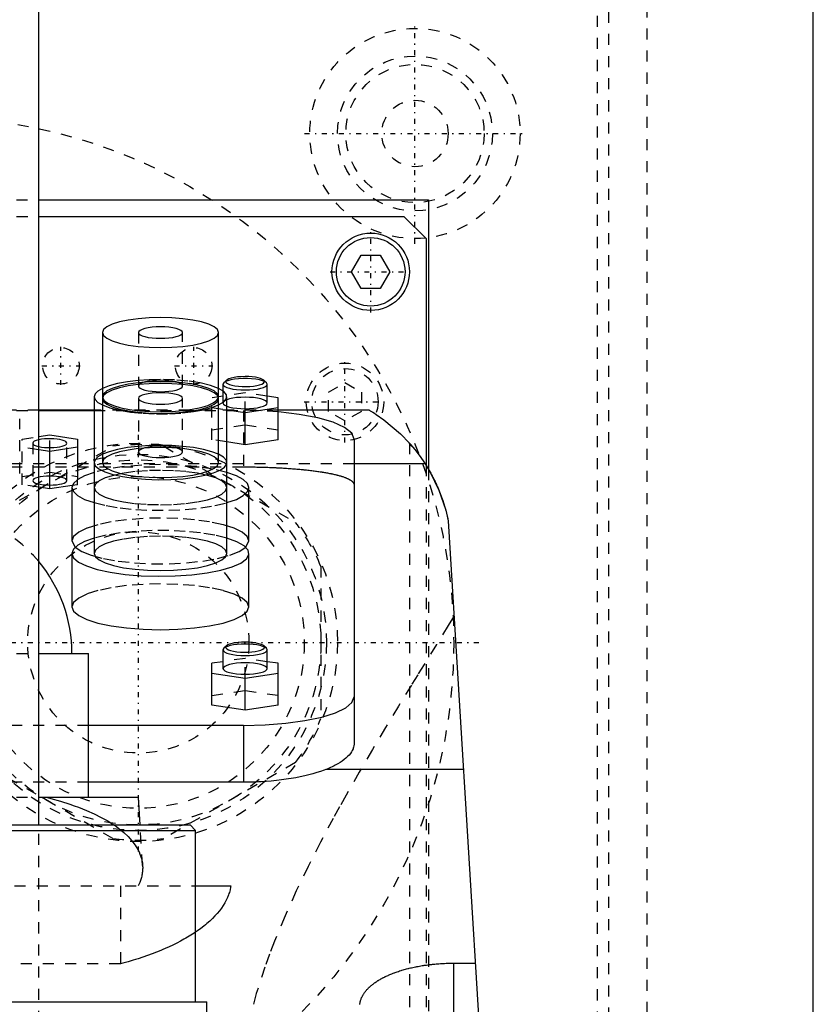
# Model space of a CAD drawing. Extents: x -90 to 90, y -104 to 484.
# Tile 7 of 8: x 8 to 80, y 196 to 285. Entities that reach past the tile are written whole.
import ezdxf

# ---------------------------------------------------------------- set-up
doc = ezdxf.new("R2010")
doc.units = 0
doc.linetypes.add('CENTER', pattern=[1.5, 0.45, -0.5, 0.05, -0.5])
doc.linetypes.add('DASHED', pattern=[2, 1, -1])
for name, color, linetype in [('AM_0', 7, 'CONTINUOUS'), ('AM_3', 7, 'DASHED'), ('AM_7', 7, 'CENTER')]:
    doc.layers.add(name, color=color, linetype=linetype)

msp = doc.modelspace()

# ---------------------------------------------------------------- linework, layer by layer
at = {"layer": 'AM_0', "color": 7, "linetype": 'CONTINUOUS'}
for p, q in [((10, 212.5), (10, 446.5)), ((80, 30), (80, 291.5)), ((10.011, 269), (45.211, 269)), ((45.211, 269), (45.211, 244.674)), ((10, 267.5), (43, 267.5)), ((43, 267.5), (45, 265.5)), ((45, 265.5), (45, 245.02)), ((38.268, 262.5), (39.134, 264)), ((39.134, 264), (40.866, 264)), ((40.866, 264), (41.732, 262.5)), ((39.134, 261), (38.268, 262.5)), ((41.732, 262.5), (40.866, 261)), ((40.866, 261), (39.134, 261)), ((15.75, 257.006), (15.75, 251.21)), ((26.25, 251.21), (26.25, 257.006)), ((26.723, 252.474), (26.65, 252.335)), ((26.65, 252.335), (26.65, 251.733)), ((26.964, 252.698), (26.723, 252.474)), ((30.577, 252.474), (30.336, 252.698)), ((30.65, 252.335), (30.577, 252.474)), ((30.65, 250.645), (30.65, 252.335)), ((15, 251.21), (15, 237.047)), ((15.75, 251.21), (15.759, 251.133)), ((15.75, 251.053), (15.75, 245.258)), ((26.241, 251.133), (26.25, 251.21)), ((26.25, 245.258), (26.25, 251.053)), ((27, 237.047), (27, 251.21)), ((31.65, 251.116), (30.65, 251.265)), ((31.65, 247.322), (31.65, 251.116)), ((28.65, 249.771), (31.65, 250.219)), ((15, 250), (10, 250)), ((10, 249.97), (15, 249.97)), ((27, 250.018), (28.65, 249.771)), ((28.65, 246.874), (28.65, 249.771)), ((39.86, 250), (31.65, 250)), ((10, 247.607), (11, 247.757)), ((11, 247.757), (13.5, 247.383)), ((13.5, 246.636), (11, 246.263)), ((13.5, 247.383), (13.5, 243.721)), ((28.65, 246.874), (27, 247.12)), ((31.65, 247.322), (28.65, 246.874)), ((38.5, 247.382), (38.5, 219.865)), ((11, 246.263), (10, 246.412)), ((11, 242.882), (11, 246.263)), ((44.917, 245.15), (38.5, 245.15)), ((11, 242.882), (10, 243.031)), ((13.032, 243.186), (11, 242.882)), ((13, 243), (13, 238.171)), ((29, 238.171), (29, 243)), ((47, 240), (57, 77.05)), ((13, 238.171), (13.297, 237.612)), ((28.703, 237.612), (29, 238.171)), ((13, 237.047), (13, 232.218)), ((29, 232.218), (29, 237.047)), ((10.009, 228), (14.5, 228)), ((14.5, 215), (14.5, 228)), ((26.723, 228.468), (26.65, 228.329)), ((26.65, 228.329), (26.65, 226.639)), ((26.964, 228.692), (26.723, 228.468)), ((30.577, 228.468), (30.336, 228.692)), ((30.65, 228.329), (30.577, 228.468)), ((30.65, 226.639), (30.65, 228.329)), ((26.65, 227.26), (25.65, 227.11)), ((25.65, 223.316), (25.65, 227.11)), ((31.65, 227.11), (30.65, 227.26)), ((31.65, 223.316), (31.65, 227.11)), ((25.65, 226.214), (28.65, 225.766)), ((28.65, 225.766), (31.65, 226.214)), ((28.65, 222.868), (28.65, 225.766)), ((28.65, 222.868), (25.65, 223.316)), ((31.65, 223.316), (28.65, 222.868)), ((28.5, 221.5), (14.5, 221.5)), ((28.5, 221.5), (28.5, 216.359)), ((48.381, 217.5), (35.934, 217.5)), ((28.5, 216.359), (14.5, 216.359)), ((10.011, 215), (19, 215)), ((19.156, 212.5), (19, 215)), ((-24.175, 212), (24.175, 212)), ((-23.675, 212.5), (23.675, 212.5)), ((24.175, 212), (23.675, 212.5)), ((24.175, 196.5), (24.175, 212)), ((24.189, 207), (27.357, 207)), ((47.5, 191.749), (47.5, 200.006)), ((47.5, 200.006), (49.454, 200.006)), ((-25.175, 196.5), (25.175, 196.5)), ((25.431, 160.873), (25.175, 196.5))]:
    msp.add_line(p, q, dxfattribs=at)
for points in [[(21, 258.365), (19.976, 258.339), (18.991, 258.261), (18.083, 258.136), (17.288, 257.967), (16.635, 257.761), (16.15, 257.526), (15.851, 257.271), (15.75, 257.006)], [(15.75, 257.006), (15.851, 256.741), (16.15, 256.486), (16.635, 256.251), (17.288, 256.045), (18.083, 255.876), (18.991, 255.751), (19.976, 255.673), (21, 255.647), (22.024, 255.673), (23.009, 255.751), (23.917, 255.876), (24.712, 256.045), (25.365, 256.251), (25.85, 256.486), (26.149, 256.741), (26.25, 257.006), (26.149, 257.271), (25.85, 257.526), (25.365, 257.761), (24.712, 257.967), (23.917, 258.136), (23.009, 258.261), (22.024, 258.339), (21, 258.365)], [(21, 257.524), (20.61, 257.514), (20.235, 257.484), (19.889, 257.436), (19.586, 257.372), (19.337, 257.294), (19.152, 257.204), (19.038, 257.107), (19, 257.006)], [(19, 257.006), (19.038, 256.905), (19.152, 256.808), (19.337, 256.718), (19.586, 256.64), (19.889, 256.576), (20.235, 256.528), (20.61, 256.498), (21, 256.488), (21.39, 256.498), (21.765, 256.528), (22.111, 256.576), (22.414, 256.64), (22.663, 256.718), (22.848, 256.808), (22.962, 256.905), (23, 257.006), (22.962, 257.107), (22.848, 257.204), (22.663, 257.294), (22.414, 257.372), (22.111, 257.436), (21.765, 257.484), (21.39, 257.514), (21, 257.524)], [(28.65, 253.029), (28.303, 253.02), (27.971, 252.994), (27.665, 252.951), (27.398, 252.893), (27.181, 252.822), (27.021, 252.742), (26.927, 252.655), (26.901, 252.566), (26.943, 252.476), (27.054, 252.391), (27.228, 252.312), (27.458, 252.245), (27.735, 252.19), (28.049, 252.151), (28.386, 252.129), (28.734, 252.124), (29.078, 252.137), (29.406, 252.168), (29.703, 252.215), (29.959, 252.276), (30.163, 252.349), (30.307, 252.431), (30.386, 252.519), (30.395, 252.609), (30.336, 252.698)], [(30.336, 252.698), (30.22, 252.776), (30.051, 252.848), (29.833, 252.91), (29.575, 252.961), (29.285, 252.998), (28.973, 253.022), (28.65, 253.029)], [(15.748, 251.961), (15.336, 251.723), (15.085, 251.47), (15, 251.21)], [(21, 252.412), (19.976, 252.386), (18.991, 252.309), (18.083, 252.183), (17.288, 252.014), (16.635, 251.808), (16.15, 251.573), (15.851, 251.318), (15.75, 251.053)], [(15.75, 251.053), (15.851, 250.788), (16.15, 250.533), (16.635, 250.298), (17.288, 250.092), (18.083, 249.923), (18.991, 249.798), (19.976, 249.72), (21, 249.694), (22.024, 249.72), (23.009, 249.798), (23.917, 249.923), (24.712, 250.092), (25.365, 250.298), (25.85, 250.533), (26.149, 250.788), (26.25, 251.053), (26.149, 251.318), (25.85, 251.573), (25.365, 251.808), (24.712, 252.014), (23.917, 252.183), (23.009, 252.309), (22.024, 252.386), (21, 252.412)], [(26.252, 250.46), (26.727, 250.747), (26.969, 251.054), (26.969, 251.367), (26.727, 251.673), (26.252, 251.961)], [(26.65, 252.335), (26.688, 252.234), (26.802, 252.137), (26.987, 252.047), (27.236, 251.969), (27.539, 251.904), (27.885, 251.857), (28.26, 251.827), (28.65, 251.817), (29.04, 251.827), (29.415, 251.857), (29.761, 251.904), (30.064, 251.969), (30.313, 252.047), (30.498, 252.137), (30.612, 252.234), (30.65, 252.335)], [(15, 251.21), (15.085, 250.95), (15.336, 250.698), (15.748, 250.46)], [(21, 251.571), (20.61, 251.561), (20.235, 251.531), (19.889, 251.484), (19.586, 251.419), (19.337, 251.341), (19.152, 251.251), (19.038, 251.154), (19, 251.053), (19.038, 250.952), (19.152, 250.855), (19.337, 250.766), (19.586, 250.687), (19.889, 250.623), (20.235, 250.575), (20.61, 250.545), (21, 250.536), (21.39, 250.545), (21.765, 250.575), (22.111, 250.623), (22.414, 250.687), (22.663, 250.766), (22.848, 250.855), (22.962, 250.952), (23, 251.053)], [(23, 251.053), (22.962, 251.154), (22.848, 251.251), (22.663, 251.341), (22.414, 251.419), (22.111, 251.484), (21.765, 251.531), (21.39, 251.561), (21, 251.571)], [(26.999, 250.352), (27.25, 250.275), (27.554, 250.211), (27.9, 250.165), (28.275, 250.136), (28.664, 250.127), (29.052, 250.137), (29.425, 250.167), (29.768, 250.215), (30.069, 250.28), (30.316, 250.358), (30.499, 250.447), (30.612, 250.544), (30.65, 250.645)], [(38.5, 247.382), (38.284, 247.917), (37.644, 248.429), (36.61, 248.896), (35.224, 249.298), (33.548, 249.616), (31.653, 249.838)], [(12.55, 247.01), (12.522, 247.085), (12.44, 247.158), (12.307, 247.226), (12.126, 247.285), (11.906, 247.335), (11.653, 247.374), (11.376, 247.399), (11.086, 247.41), (10.794, 247.407), (10.508, 247.39), (10.24, 247.359), (9.999, 247.316)], [(9.999, 246.703), (10.24, 246.66), (10.508, 246.629), (10.794, 246.612), (11.086, 246.609), (11.376, 246.621), (11.653, 246.646), (11.906, 246.684), (12.126, 246.734), (12.307, 246.794), (12.44, 246.861), (12.522, 246.934), (12.55, 247.01)], [(15.748, 246.008), (15.336, 245.77), (15.085, 245.518), (15, 245.258)], [(15, 245.258), (15.11, 244.961), (15.437, 244.676), (15.967, 244.412), (16.683, 244.179), (17.556, 243.986), (18.557, 243.839), (19.647, 243.745), (20.787, 243.706), (21.934, 243.724), (23.047, 243.798), (24.085, 243.926), (25.01, 244.103), (25.788, 244.322), (26.39, 244.575), (26.794, 244.854), (26.985, 245.147), (26.956, 245.445), (26.709, 245.735), (26.252, 246.008)], [(15.75, 245.258), (15.851, 244.993), (16.15, 244.738), (16.635, 244.503), (17.288, 244.297), (18.083, 244.128), (18.991, 244.002), (19.976, 243.925), (21, 243.899), (22.024, 243.925), (23.009, 244.002), (23.917, 244.128), (24.712, 244.297), (25.365, 244.503), (25.85, 244.738), (26.149, 244.993), (26.25, 245.258)], [(15, 244.37), (14.147, 244.068), (13.517, 243.732), (13.13, 243.372), (13, 243)], [(29, 243), (28.87, 243.372), (28.485, 243.731), (27.857, 244.067), (27.006, 244.368)], [(13, 243), (13.13, 242.629), (13.515, 242.269), (14.143, 241.933), (14.994, 241.632)], [(27.006, 241.632), (27.857, 241.933), (28.485, 242.269), (28.87, 242.629), (29, 243)], [(15, 238.417), (14.147, 238.115), (13.517, 237.779), (13.13, 237.419), (13, 237.047)], [(13, 237.047), (13.149, 236.65), (13.59, 236.267), (14.307, 235.913), (15.273, 235.602), (16.452, 235.344), (17.8, 235.15), (19.268, 235.026), (20.799, 234.977), (22.339, 235.006), (23.828, 235.11), (25.213, 235.287), (26.44, 235.529), (27.465, 235.828), (28.25, 236.172), (28.764, 236.548), (28.99, 236.943), (28.918, 237.342), (28.552, 237.731), (27.904, 238.093), (27, 238.417)], [(15, 237.047), (15.115, 236.744), (15.457, 236.453), (16.011, 236.184), (16.757, 235.949), (17.667, 235.756), (18.704, 235.613), (19.829, 235.524), (21, 235.494), (22.171, 235.524), (23.296, 235.613), (24.333, 235.756), (25.243, 235.949), (25.989, 236.184), (26.543, 236.453), (26.885, 236.744), (27, 237.047)], [(13, 232.218), (13.154, 231.814), (13.609, 231.426), (14.348, 231.068), (15.343, 230.754), (16.555, 230.496), (17.939, 230.305), (19.439, 230.187), (21, 230.147), (22.561, 230.187), (24.061, 230.305), (25.445, 230.496), (26.657, 230.754), (27.652, 231.068), (28.391, 231.426), (28.846, 231.814), (29, 232.218)], [(26.964, 228.692), (26.905, 228.603), (26.914, 228.513), (26.993, 228.426), (27.137, 228.343), (27.341, 228.27), (27.597, 228.209), (27.894, 228.162), (28.222, 228.132), (28.566, 228.118), (28.914, 228.123), (29.251, 228.146), (29.565, 228.185), (29.842, 228.239), (30.072, 228.307), (30.246, 228.385), (30.357, 228.471), (30.399, 228.56), (30.373, 228.65), (30.279, 228.737), (30.119, 228.817), (29.902, 228.887), (29.635, 228.945), (29.329, 228.988), (28.997, 229.015), (28.65, 229.024)], [(28.65, 229.024), (28.327, 229.016), (28.015, 228.993), (27.725, 228.955), (27.467, 228.905), (27.249, 228.842), (27.08, 228.771), (26.964, 228.692)], [(26.65, 228.329), (26.688, 228.228), (26.802, 228.131), (26.987, 228.042), (27.236, 227.963), (27.539, 227.899), (27.885, 227.851), (28.26, 227.822), (28.65, 227.812), (29.04, 227.822), (29.415, 227.851), (29.761, 227.899), (30.064, 227.963), (30.313, 228.042), (30.498, 228.131), (30.612, 228.228), (30.65, 228.329)], [(26.65, 226.639), (26.688, 226.538), (26.802, 226.441), (26.987, 226.351), (27.236, 226.273), (27.539, 226.209), (27.885, 226.161), (28.26, 226.131), (28.65, 226.121), (29.04, 226.131), (29.415, 226.161), (29.761, 226.209), (30.064, 226.273), (30.313, 226.351), (30.498, 226.441), (30.612, 226.538), (30.65, 226.639)], [(28.5, 221.5), (30.451, 221.55), (32.327, 221.697), (34.056, 221.936), (35.571, 222.258), (36.815, 222.65), (37.739, 223.098), (38.308, 223.583), (38.5, 224.088)]]:
    msp.add_lwpolyline(points, dxfattribs=at)
for points in [[(39.86, 250, 0), (39.89, 249.983, 0), (39.966, 249.938, 0), (40.065, 249.878, 0), (40.123, 249.843, 0), (40.186, 249.804, 0), (40.328, 249.715, 0), (40.489, 249.612, 0), (41.184, 249.129, 0), (42.688, 247.863, 0), (43.5, 247.019, 0)], [(43.813, 246.656, 0), (43.795, 246.666, 0), (43.763, 246.687, 0), (43.732, 246.708, 0), (43.717, 246.718, 0), (43.703, 246.728, 0), (43.676, 246.749, 0), (43.651, 246.769, 0), (43.628, 246.79, 0), (43.607, 246.81, 0), (43.588, 246.831, 0), (43.579, 246.841, 0), (43.571, 246.851, 0), (43.555, 246.871, 0), (43.542, 246.891, 0), (43.53, 246.911, 0), (43.521, 246.931, 0), (43.513, 246.951, 0), (43.51, 246.961, 0), (43.507, 246.97, 0), (43.503, 246.99, 0), (43.501, 247.009, 0), (43.5, 247.019, 0)], [(43.5, 247.019, 0), (43.5, 247.019, 0), (43.501, 247.017, 0), (43.504, 247.015, 0), (43.506, 247.013, 0), (43.508, 247.01, 0), (43.513, 247.004, 0), (43.52, 246.997, 0), (43.527, 246.988, 0), (43.537, 246.978, 0), (43.547, 246.966, 0), (43.553, 246.959, 0), (43.559, 246.952, 0), (43.573, 246.937, 0), (43.587, 246.92, 0), (43.603, 246.901, 0), (43.621, 246.881, 0), (43.64, 246.86, 0), (43.649, 246.848, 0), (43.66, 246.837, 0), (43.681, 246.812, 0), (43.704, 246.785, 0), (43.715, 246.771, 0), (43.727, 246.757, 0), (43.753, 246.728, 0), (43.779, 246.697, 0), (43.792, 246.68, 0), (43.806, 246.664, 0), (43.835, 246.63, 0), (43.864, 246.594, 0), (43.894, 246.557, 0), (43.926, 246.519, 0), (43.958, 246.479, 0), (43.975, 246.458, 0), (43.992, 246.437, 0), (44.026, 246.395, 0), (44.06, 246.351, 0), (44.096, 246.306, 0), (44.132, 246.26, 0), (44.168, 246.213, 0), (44.187, 246.189, 0), (44.206, 246.164, 0), (44.243, 246.115, 0), (44.281, 246.065, 0), (44.319, 246.014, 0), (44.358, 245.962, 0), (44.397, 245.909, 0), (44.416, 245.882, 0), (44.436, 245.855, 0), (44.476, 245.799, 0), (44.517, 245.743, 0), (44.557, 245.685, 0), (44.599, 245.626, 0), (44.64, 245.566, 0), (44.661, 245.536, 0), (44.682, 245.505, 0), (44.725, 245.443, 0), (44.767, 245.379, 0), (44.81, 245.315, 0), (44.853, 245.249, 0), (44.896, 245.183, 0), (44.918, 245.149, 0), (44.94, 245.115, 0), (44.984, 245.046, 0), (45.027, 244.976, 0), (45.049, 244.941, 0), (45.071, 244.905, 0), (45.115, 244.833, 0), (45.159, 244.76, 0), (45.181, 244.723, 0), (45.203, 244.686, 0), (45.247, 244.611, 0), (45.292, 244.535, 0), (45.336, 244.458, 0), (45.38, 244.38, 0), (45.423, 244.301, 0), (45.445, 244.261, 0), (45.467, 244.221, 0), (45.511, 244.14, 0), (45.554, 244.059, 0), (45.598, 243.976, 0), (45.641, 243.893, 0), (45.684, 243.808, 0), (45.705, 243.766, 0), (45.726, 243.723, 0), (45.769, 243.637, 0), (45.811, 243.55, 0), (45.853, 243.463, 0), (45.894, 243.375, 0), (45.935, 243.286, 0), (45.955, 243.241, 0), (45.976, 243.196, 0), (46.016, 243.105, 0), (46.056, 243.014, 0), (46.192, 242.69, 0), (46.411, 242.116, 0), (46.513, 241.823, 0), (46.61, 241.525, 0), (46.785, 240.92, 0), (46.935, 240.308, 0), (47, 240, 0)], [(43.813, 246.656, 0), (44.002, 246.424, 0), (44.376, 245.937, 0), (44.74, 245.42, 0), (44.917, 245.15, 0)], [(44.917, 245.15, 0), (45.37, 244.398, 0), (46.163, 242.761, 0), (46.775, 240.958, 0), (47, 240, 0)], [(38.5, 219.865, 0), (38.498, 219.797, 0), (38.483, 219.66, 0), (38.451, 219.521, 0), (38.429, 219.452, 0), (38.403, 219.382, 0), (38.339, 219.241, 0), (38.258, 219.101, 0), (38.16, 218.961, 0), (38.045, 218.821, 0), (37.914, 218.683, 0), (37.842, 218.614, 0), (37.766, 218.546, 0), (37.603, 218.411, 0), (37.424, 218.279, 0), (37.23, 218.149, 0), (37.022, 218.022, 0), (36.801, 217.899, 0), (36.685, 217.839, 0), (36.567, 217.78, 0), (36.321, 217.665, 0), (36.065, 217.554, 0), (35.934, 217.5, 0)], [(35.934, 217.5, 0), (35.78, 217.443, 0), (35.465, 217.333, 0), (35.133, 217.228, 0), (34.961, 217.176, 0), (34.783, 217.126, 0), (34.416, 217.029, 0), (34.033, 216.936, 0), (33.635, 216.85, 0), (33.223, 216.769, 0), (32.799, 216.695, 0), (32.584, 216.661, 0), (32.366, 216.628, 0), (31.923, 216.568, 0), (31.473, 216.516, 0), (31.018, 216.47, 0), (30.559, 216.433, 0), (30.098, 216.403, 0), (29.867, 216.391, 0), (29.637, 216.381, 0), (29.179, 216.367, 0), (28.725, 216.36, 0), (28.5, 216.359, 0)], [(27.357, 207, 0), (27.34, 206.882, 0), (27.293, 206.646, 0), (27.229, 206.409, 0), (27.191, 206.29, 0), (27.149, 206.171, 0), (27.052, 205.932, 0), (26.939, 205.693, 0), (26.81, 205.454, 0), (26.664, 205.216, 0), (26.501, 204.978, 0), (26.414, 204.86, 0), (26.322, 204.742, 0), (26.128, 204.507, 0), (25.917, 204.273, 0), (25.69, 204.042, 0), (25.448, 203.813, 0), (25.191, 203.587, 0), (25.057, 203.475, 0), (24.92, 203.364, 0), (24.634, 203.144, 0), (24.334, 202.928, 0), (24.179, 202.821, 0)], [(39.009, 196.266, 0), (39.015, 196.32, 0), (39.023, 196.374, 0), (39.033, 196.429, 0), (39.044, 196.483, 0), (39.056, 196.538, 0), (39.063, 196.565, 0), (39.071, 196.592, 0), (39.086, 196.647, 0), (39.104, 196.702, 0), (39.123, 196.756, 0), (39.144, 196.811, 0), (39.167, 196.866, 0), (39.179, 196.893, 0), (39.191, 196.921, 0), (39.218, 196.975, 0), (39.245, 197.03, 0), (39.26, 197.057, 0), (39.275, 197.084, 0), (39.306, 197.139, 0), (39.339, 197.193, 0), (39.356, 197.22, 0), (39.374, 197.247, 0), (39.41, 197.301, 0), (39.448, 197.354, 0), (39.488, 197.408, 0), (39.529, 197.461, 0), (39.572, 197.514, 0), (39.595, 197.54, 0), (39.617, 197.567, 0), (39.664, 197.619, 0), (39.712, 197.671, 0), (39.761, 197.723, 0), (39.813, 197.774, 0), (39.866, 197.825, 0), (39.893, 197.851, 0), (39.92, 197.876, 0), (39.977, 197.926, 0), (40.034, 197.976, 0), (40.094, 198.026, 0), (40.155, 198.075, 0), (40.217, 198.124, 0), (40.249, 198.148, 0), (40.281, 198.172, 0), (40.346, 198.22, 0), (40.413, 198.267, 0), (40.481, 198.314, 0), (40.551, 198.36, 0), (40.622, 198.406, 0), (40.658, 198.428, 0), (40.694, 198.451, 0), (40.768, 198.495, 0), (40.843, 198.539, 0), (40.919, 198.583, 0), (40.996, 198.626, 0), (41.075, 198.668, 0), (41.114, 198.689, 0), (41.154, 198.71, 0), (41.235, 198.751, 0), (41.317, 198.791, 0), (41.358, 198.811, 0), (41.4, 198.831, 0), (41.484, 198.87, 0), (41.569, 198.908, 0), (41.611, 198.927, 0), (41.654, 198.946, 0), (41.742, 198.983, 0), (41.831, 199.02, 0), (41.922, 199.057, 0), (42.015, 199.093, 0), (42.109, 199.129, 0), (42.157, 199.147, 0), (42.205, 199.165, 0), (42.302, 199.2, 0), (42.402, 199.234, 0), (42.502, 199.268, 0), (42.604, 199.301, 0), (42.708, 199.334, 0), (42.76, 199.35, 0), (42.813, 199.366, 0), (42.919, 199.398, 0), (43.027, 199.429, 0), (43.136, 199.459, 0), (43.247, 199.488, 0), (43.358, 199.517, 0), (43.415, 199.532, 0), (43.471, 199.545, 0), (43.585, 199.573, 0), (43.701, 199.6, 0), (43.817, 199.626, 0), (43.934, 199.651, 0), (44.053, 199.675, 0), (44.112, 199.687, 0), (44.172, 199.699, 0), (44.292, 199.721, 0), (44.413, 199.743, 0), (44.535, 199.764, 0), (44.657, 199.784, 0), (44.781, 199.804, 0), (44.843, 199.813, 0), (44.905, 199.822, 0), (45.029, 199.84, 0), (45.154, 199.857, 0), (45.217, 199.865, 0), (45.28, 199.873, 0), (45.406, 199.888, 0), (45.533, 199.902, 0), (45.596, 199.908, 0), (45.66, 199.915, 0), (45.787, 199.927, 0), (45.914, 199.939, 0), (46.042, 199.949, 0), (46.169, 199.959, 0), (46.297, 199.967, 0), (46.361, 199.972, 0), (46.424, 199.975, 0), (46.552, 199.982, 0), (46.679, 199.988, 0), (46.807, 199.993, 0), (46.934, 199.998, 0), (47.06, 200.001, 0), (47.123, 200.002, 0), (47.186, 200.004, 0), (47.312, 200.005, 0), (47.438, 200.006, 0), (47.5, 200.006, 0)]]:
    msp.add_polyline3d(points, dxfattribs=at)
for radius in [3.5, 3.1]:
    msp.add_circle((40, 262.5), radius, dxfattribs=at)
msp.add_arc((0, 228), 13, 0, 39.71514, dxfattribs=at)
at = {"layer": 'AM_3', "color": 6, "linetype": 'DASHED'}
for p, q in [((61.5, 292), (61.5, 154.982)), ((65, 37.5), (65, 292.5)), ((60.5, 156.646), (60.5, 291)), ((-10.011, 269), (10.011, 269)), ((-10, 267.5), (10, 267.5)), ((19, 257.006), (19, 252.176)), ((23, 252.176), (23, 257.006)), ((19.075, 252.317), (19, 252.176)), ((36.172, 251.616), (37.672, 252.482)), ((37.672, 252.482), (39.172, 251.616)), ((19, 251.053), (19, 246.224)), ((23, 246.224), (23, 251.053)), ((28.65, 251.564), (25.65, 251.116)), ((25.65, 247.322), (25.65, 251.116)), ((26.65, 251.733), (26.65, 250.645)), ((28.65, 249.771), (28.65, 251.564)), ((30.65, 251.265), (28.65, 251.564)), ((36.172, 249.884), (36.172, 251.616)), ((39.172, 251.616), (39.172, 249.884)), ((25.65, 250.219), (27, 250.018)), ((10, 250), (-10, 250)), ((-10, 249.97), (10, 249.97)), ((8.28, 244.276), (8.28, 249.202)), ((31.65, 250), (15, 250)), ((15, 249.97), (28.5, 249.97)), ((28.5, 249.97), (28.5, 244.865)), ((37.672, 249.018), (36.172, 249.884)), ((39.172, 249.884), (37.672, 249.018)), ((25.65, 248.218), (28.65, 248.667)), ((28.65, 248.667), (31.65, 248.218)), ((8.5, 247.383), (10, 247.607)), ((11, 246.263), (11, 247.757)), ((4.796, 239.852), (16.704, 246.727)), ((8.5, 243.255), (8.5, 247.383)), ((10, 246.412), (8.5, 246.636)), ((9.45, 247.01), (9.45, 243.629)), ((12.55, 243.629), (12.55, 247.01)), ((21.296, 246.727), (33.204, 239.852)), ((27, 247.12), (25.65, 247.322)), ((43.5, 247.019), (43.5, 77.05)), ((38.5, 245.15), (-38.5, 245.15)), ((-28.5, 244.865), (28.5, 244.865)), ((45, 245.02), (45, 179.5)), ((8.5, 244.003), (11, 244.376)), ((11, 244.376), (13.5, 244.003)), ((45.211, 244.674), (45.211, 176)), ((10, 243.031), (8.5, 243.255)), ((13.5, 243.255), (13.032, 243.186)), ((13.5, 243.255), (13.5, 243.721)), ((35.5, 235.875), (35.5, 222.125)), ((-10.009, 228), (10.009, 228)), ((28.65, 227.559), (26.65, 227.26)), ((28.65, 225.766), (28.65, 227.559)), ((30.65, 227.26), (28.65, 227.559)), ((25.65, 224.213), (28.65, 224.661)), ((28.65, 224.661), (31.65, 224.213)), ((14.5, 221.5), (-14.5, 221.5)), ((16.704, 211.273), (4.796, 218.148)), ((33.204, 218.148), (21.296, 211.273)), ((14.5, 216.359), (-14.5, 216.359)), ((-10.011, 215), (10.011, 215)), ((10, -25.3), (10, 212.5)), ((19.386, 208.83), (19.156, 212.5)), ((-24.189, 207), (24.189, 207)), ((17.375, 207), (17.375, 199.939)), ((17.375, 199.939), (-17.375, 199.939))]:
    msp.add_line(p, q, dxfattribs=at)
for points in [[(21, 252.763), (19.984, 252.741), (18.998, 252.674)], [(26.252, 251.961), (25.52, 252.232), (24.582, 252.456), (23.482, 252.624), (22.27, 252.728), (21, 252.763)], [(30.577, 252.474), (30.432, 252.57), (30.216, 252.657), (29.938, 252.731), (29.609, 252.789), (29.241, 252.829), (28.85, 252.85), (28.45, 252.85), (28.059, 252.829), (27.691, 252.789), (27.362, 252.731), (27.084, 252.657), (26.868, 252.57), (26.723, 252.474)], [(18.998, 252.674), (18.01, 252.557), (17.12, 252.395), (16.357, 252.194), (15.748, 251.961)], [(26.25, 251.21), (26.149, 251.476), (25.85, 251.73), (25.365, 251.965), (24.712, 252.171), (23.917, 252.34), (23.009, 252.466), (22.024, 252.543), (21, 252.569), (19.976, 252.543), (18.991, 252.466), (18.083, 252.34), (17.288, 252.171), (16.635, 251.965), (16.15, 251.73), (15.851, 251.476), (15.75, 251.21)], [(19, 252.176), (19.038, 252.075), (19.152, 251.978), (19.337, 251.889), (19.586, 251.81), (19.889, 251.746), (20.235, 251.698), (20.61, 251.669), (21, 251.659), (21.39, 251.669), (21.765, 251.698), (22.111, 251.746), (22.414, 251.81), (22.663, 251.889), (22.848, 251.978), (22.962, 252.075), (23, 252.176)], [(21, 252.694), (20.632, 252.685), (20.276, 252.659), (19.945, 252.616), (19.65, 252.558), (19.402, 252.487), (19.208, 252.406), (19.075, 252.317)], [(23, 252.176), (22.962, 252.277), (22.848, 252.374), (22.663, 252.464), (22.414, 252.542), (22.111, 252.607), (21.765, 252.655), (21.39, 252.684), (21, 252.694)], [(15.759, 251.133), (15.91, 250.877), (16.246, 250.634), (16.753, 250.412), (17.414, 250.218), (18.205, 250.06), (19.097, 249.944), (20.057, 249.874), (21.052, 249.852), (22.045, 249.879), (23, 249.954)], [(23, 249.954), (23.868, 250.072), (24.636, 250.23), (25.277, 250.423), (25.769, 250.642), (26.094, 250.882), (26.241, 251.133)], [(28.65, 251.162), (28.26, 251.152), (27.885, 251.123), (27.539, 251.075), (27.236, 251.011), (26.987, 250.932), (26.802, 250.843), (26.688, 250.746), (26.65, 250.645)], [(30.65, 250.645), (30.612, 250.746), (30.498, 250.843), (30.313, 250.932), (30.064, 251.011), (29.761, 251.075), (29.415, 251.123), (29.04, 251.152), (28.65, 251.162)], [(15.748, 250.46), (16.432, 250.204), (17.301, 249.988), (18.318, 249.821), (19.443, 249.711), (20.631, 249.66), (21.833, 249.673), (23.002, 249.747)], [(23.002, 249.747), (23.99, 249.864), (24.88, 250.026), (25.643, 250.227), (26.252, 250.46)], [(26.65, 250.645), (26.69, 250.542), (26.808, 250.443), (26.999, 250.352)], [(31.653, 249.838), (30.097, 249.937), (28.5, 249.97)], [(9.999, 247.316), (9.768, 247.253), (9.594, 247.179), (9.486, 247.096), (9.45, 247.01)], [(9.45, 247.01), (9.486, 246.923), (9.594, 246.841), (9.768, 246.766), (9.999, 246.703)], [(18.998, 246.721), (18.01, 246.604), (17.12, 246.442), (16.357, 246.241), (15.748, 246.008)], [(21, 246.616), (19.976, 246.59), (18.991, 246.513), (18.083, 246.387), (17.288, 246.218), (16.635, 246.013), (16.15, 245.778), (15.851, 245.523), (15.75, 245.258)], [(21, 246.811), (19.984, 246.788), (18.998, 246.721)], [(21, 246.741), (20.61, 246.731), (20.235, 246.702), (19.889, 246.654), (19.586, 246.59), (19.337, 246.511), (19.152, 246.422), (19.038, 246.325), (19, 246.224)], [(23.002, 246.721), (22.016, 246.788), (21, 246.811)], [(23, 246.224), (22.962, 246.325), (22.848, 246.422), (22.663, 246.511), (22.414, 246.59), (22.111, 246.654), (21.765, 246.702), (21.39, 246.731), (21, 246.741)], [(26.25, 245.258), (26.149, 245.523), (25.85, 245.778), (25.365, 246.013), (24.712, 246.218), (23.917, 246.387), (23.009, 246.513), (22.024, 246.59), (21, 246.616)], [(26.252, 246.008), (25.643, 246.241), (24.88, 246.442), (23.99, 246.604), (23.002, 246.721)], [(19, 246.224), (19.038, 246.123), (19.152, 246.025), (19.337, 245.936), (19.586, 245.857), (19.889, 245.793), (20.235, 245.745), (20.61, 245.716), (21, 245.706), (21.39, 245.716), (21.765, 245.745), (22.111, 245.793), (22.414, 245.857), (22.663, 245.936), (22.848, 246.025), (22.962, 246.123), (23, 246.224)], [(21, 245.071), (19.317, 245.024), (17.708, 244.887), (16.248, 244.666), (15, 244.37)], [(27.006, 244.368), (25.757, 244.665), (24.295, 244.887), (22.686, 245.024), (21, 245.071)], [(12.55, 243.629), (12.52, 243.707), (12.432, 243.783), (12.289, 243.852), (12.096, 243.913), (11.861, 243.963), (11.593, 244), (11.302, 244.022), (11, 244.03), (10.698, 244.022), (10.407, 244), (10.139, 243.963), (9.904, 243.913), (9.711, 243.852), (9.568, 243.783), (9.48, 243.707), (9.45, 243.629)], [(21, 244.553), (19.829, 244.523), (18.704, 244.435), (17.667, 244.291), (16.757, 244.098), (16.011, 243.863), (15.457, 243.594), (15.115, 243.303), (15, 243)], [(15, 243), (15.115, 242.697), (15.457, 242.406), (16.011, 242.137), (16.757, 241.902), (17.667, 241.709), (18.704, 241.565), (19.829, 241.477), (21, 241.447), (22.171, 241.477), (23.296, 241.565), (24.333, 241.709), (25.243, 241.902), (25.989, 242.137), (26.543, 242.406), (26.885, 242.697), (27, 243), (26.885, 243.303), (26.543, 243.594), (25.989, 243.863), (25.243, 244.098), (24.333, 244.291), (23.296, 244.435), (22.171, 244.523), (21, 244.553)], [(9.45, 243.629), (9.48, 243.551), (9.568, 243.476), (9.711, 243.406), (9.904, 243.345), (10.139, 243.295), (10.407, 243.258), (10.698, 243.236), (11, 243.228), (11.302, 243.236), (11.593, 243.258), (11.861, 243.295), (12.096, 243.345), (12.289, 243.406), (12.432, 243.476), (12.52, 243.551), (12.55, 243.629)], [(14.994, 241.632), (16.092, 241.365), (17.365, 241.156), (18.766, 241.012), (20.246, 240.939), (21.754, 240.939), (23.234, 241.012), (24.635, 241.156), (25.908, 241.365), (27.006, 241.632)], [(29, 238.171), (28.846, 238.575), (28.391, 238.963), (27.652, 239.321), (26.657, 239.635), (25.445, 239.892), (24.061, 240.084), (22.561, 240.202), (21, 240.241), (19.439, 240.202), (17.939, 240.084), (16.555, 239.892), (15.343, 239.635), (14.348, 239.321), (13.609, 238.963), (13.154, 238.575), (13, 238.171)], [(27, 238.417), (25.902, 238.683), (24.631, 238.892), (23.232, 239.036), (21.753, 239.109), (20.247, 239.109), (18.768, 239.036), (17.369, 238.892), (16.098, 238.683), (15, 238.417)], [(21, 238.6), (19.829, 238.57), (18.704, 238.482), (17.667, 238.338), (16.757, 238.145), (16.011, 237.91), (15.457, 237.642), (15.115, 237.35), (15, 237.047)], [(27, 237.047), (26.885, 237.35), (26.543, 237.642), (25.989, 237.91), (25.243, 238.145), (24.333, 238.338), (23.296, 238.482), (22.171, 238.57), (21, 238.6)], [(13.297, 237.612), (13.878, 237.228), (14.742, 236.881), (15.854, 236.585), (17.171, 236.353), (18.64, 236.192), (20.203, 236.111), (21.797, 236.111), (23.36, 236.192), (24.829, 236.353), (26.146, 236.585), (27.258, 236.881), (28.122, 237.228), (28.703, 237.612)], [(29, 232.218), (28.846, 232.622), (28.391, 233.01), (27.652, 233.368), (26.657, 233.682), (25.445, 233.94), (24.061, 234.131), (22.561, 234.249), (21, 234.288), (19.439, 234.249), (17.939, 234.131), (16.555, 233.94), (15.343, 233.682), (14.348, 233.368), (13.609, 233.01), (13.154, 232.622), (13, 232.218)], [(28.65, 228.847), (28.281, 228.838), (27.924, 228.812), (27.593, 228.769), (27.298, 228.711), (27.049, 228.64), (26.855, 228.558), (26.723, 228.468)], [(30.577, 228.468), (30.445, 228.558), (30.251, 228.64), (30.002, 228.711), (29.707, 228.769), (29.376, 228.812), (29.019, 228.838), (28.65, 228.847)], [(28.65, 227.157), (28.26, 227.147), (27.885, 227.117), (27.539, 227.069), (27.236, 227.005), (26.987, 226.927), (26.802, 226.837), (26.688, 226.74), (26.65, 226.639)], [(30.65, 226.639), (30.612, 226.74), (30.498, 226.837), (30.313, 226.927), (30.064, 227.005), (29.761, 227.069), (29.415, 227.117), (29.04, 227.147), (28.65, 227.157)]]:
    msp.add_lwpolyline(points, dxfattribs=at)
for points in [[(28.5, 244.865, 0), (28.57, 244.865, 0), (28.711, 244.864, 0), (28.852, 244.864, 0), (28.922, 244.863, 0), (28.993, 244.863, 0), (29.136, 244.862, 0), (29.278, 244.86, 0), (29.421, 244.858, 0), (29.564, 244.856, 0), (29.708, 244.854, 0), (29.78, 244.852, 0), (29.852, 244.851, 0), (29.995, 244.847, 0), (30.139, 244.844, 0), (30.283, 244.84, 0), (30.427, 244.836, 0), (30.571, 244.832, 0), (30.642, 244.829, 0), (30.714, 244.827, 0), (30.857, 244.822, 0), (31.001, 244.816, 0), (31.072, 244.813, 0), (31.143, 244.81, 0), (31.285, 244.804, 0), (31.427, 244.798, 0), (31.498, 244.794, 0), (31.568, 244.791, 0), (31.709, 244.784, 0), (31.849, 244.776, 0), (31.989, 244.768, 0), (32.127, 244.76, 0), (32.265, 244.752, 0), (32.334, 244.747, 0), (32.402, 244.743, 0), (32.538, 244.734, 0), (32.674, 244.724, 0), (32.808, 244.715, 0), (32.941, 244.705, 0), (33.073, 244.694, 0), (33.139, 244.689, 0), (33.204, 244.684, 0), (33.334, 244.673, 0), (33.463, 244.661, 0), (33.591, 244.65, 0), (33.717, 244.638, 0), (33.842, 244.626, 0), (33.904, 244.62, 0), (33.965, 244.614, 0), (34.087, 244.601, 0), (34.208, 244.588, 0), (34.327, 244.575, 0), (34.444, 244.562, 0), (34.56, 244.548, 0), (34.618, 244.541, 0), (34.675, 244.534, 0), (34.788, 244.52, 0), (34.899, 244.506, 0), (35.008, 244.491, 0), (35.116, 244.476, 0), (35.222, 244.461, 0), (35.274, 244.454, 0), (35.326, 244.446, 0), (35.428, 244.431, 0), (35.528, 244.415, 0), (35.578, 244.408, 0), (35.627, 244.4, 0), (35.724, 244.384, 0), (35.821, 244.367, 0), (35.869, 244.359, 0), (35.917, 244.351, 0), (36.011, 244.334, 0), (36.105, 244.317, 0), (36.197, 244.299, 0), (36.288, 244.282, 0), (36.377, 244.263, 0), (36.422, 244.254, 0), (36.465, 244.245, 0), (36.552, 244.226, 0), (36.637, 244.207, 0), (36.721, 244.188, 0), (36.803, 244.169, 0), (36.884, 244.149, 0), (36.924, 244.139, 0), (36.963, 244.129, 0), (37.04, 244.109, 0), (37.116, 244.088, 0), (37.19, 244.068, 0), (37.262, 244.047, 0), (37.332, 244.026, 0), (37.366, 244.015, 0), (37.4, 244.004, 0), (37.466, 243.983, 0), (37.531, 243.961, 0), (37.594, 243.939, 0), (37.654, 243.917, 0), (37.713, 243.894, 0), (37.741, 243.883, 0), (37.769, 243.872, 0), (37.824, 243.849, 0), (37.876, 243.826, 0), (37.927, 243.803, 0), (37.975, 243.78, 0), (38.021, 243.756, 0), (38.043, 243.745, 0), (38.065, 243.733, 0), (38.107, 243.709, 0), (38.147, 243.686, 0), (38.166, 243.674, 0), (38.185, 243.662, 0), (38.22, 243.638, 0), (38.254, 243.614, 0), (38.27, 243.602, 0), (38.285, 243.59, 0), (38.314, 243.566, 0), (38.341, 243.542, 0), (38.366, 243.517, 0), (38.388, 243.493, 0), (38.409, 243.469, 0), (38.418, 243.457, 0), (38.427, 243.444, 0), (38.444, 243.42, 0), (38.458, 243.396, 0), (38.47, 243.371, 0), (38.48, 243.347, 0), (38.488, 243.323, 0), (38.491, 243.311, 0), (38.494, 243.299, 0), (38.498, 243.274, 0), (38.5, 243.25, 0), (38.5, 243.238, 0)], [(47.528, 231.394, 0), (47.006, 230.543, 0), (45.931, 228.798, 0), (44.821, 226.999, 0), (44.254, 226.079, 0), (43.681, 225.147, 0), (42.519, 223.247, 0), (41.34, 221.3, 0), (40.152, 219.308, 0), (38.962, 217.275, 0), (37.778, 215.203, 0), (37.191, 214.152, 0), (36.609, 213.092, 0), (35.462, 210.944, 0), (34.348, 208.759, 0), (33.277, 206.538, 0), (32.26, 204.28, 0), (31.309, 201.984, 0), (30.863, 200.822, 0), (30.438, 199.649, 0), (29.661, 197.273, 0), (28.993, 194.853, 0), (28.705, 193.625, 0)], [(10.658, 215, 0), (11.106, 214.885, 0), (11.975, 214.642, 0), (12.804, 214.381, 0), (13.202, 214.244, 0), (13.589, 214.103, 0), (14.328, 213.81, 0), (15.017, 213.504, 0), (15.654, 213.186, 0), (16.238, 212.859, 0), (16.767, 212.525, 0), (17.012, 212.355, 0), (17.246, 212.183, 0), (17.683, 211.827, 0), (18.075, 211.457, 0), (18.42, 211.076, 0), (18.715, 210.684, 0), (18.958, 210.283, 0), (19.06, 210.079, 0), (19.148, 209.874, 0), (19.284, 209.46, 0), (19.366, 209.041, 0), (19.386, 208.83, 0)], [(19.386, 208.83, 0), (19.388, 208.779, 0), (19.392, 208.677, 0), (19.392, 208.575, 0), (19.39, 208.524, 0), (19.388, 208.472, 0), (19.382, 208.37, 0), (19.372, 208.268, 0), (19.359, 208.165, 0), (19.343, 208.063, 0), (19.324, 207.961, 0), (19.314, 207.91, 0), (19.302, 207.859, 0), (19.277, 207.757, 0), (19.248, 207.655, 0), (19.125, 207.301, 0), (18.99, 207, 0)], [(24.179, 202.821, 0), (24.035, 202.725, 0), (23.741, 202.536, 0), (23.436, 202.35, 0), (23.28, 202.259, 0), (23.121, 202.168, 0), (22.797, 201.99, 0), (22.465, 201.817, 0), (22.124, 201.648, 0), (21.775, 201.483, 0), (21.413, 201.32, 0), (21.227, 201.239, 0), (21.038, 201.159, 0), (20.651, 201.001, 0), (20.251, 200.847, 0), (19.839, 200.696, 0), (19.415, 200.548, 0), (18.98, 200.405, 0), (18.758, 200.335, 0), (18.534, 200.266, 0), (18.078, 200.132, 0), (17.612, 200.002, 0), (17.375, 199.939, 0)]]:
    msp.add_polyline3d(points, dxfattribs=at)
for centre, radius in [((44, 275), 9.5), ((44, 275), 7), ((44, 275), 6.25), ((44, 275), 3), ((0, 229), 47.5), ((12, 254), 1.65), ((24, 254), 1.65), ((37.672, 250.75), 3.5), ((37.672, 250.75), 3), ((19, 229), 18), ((19, 229), 17), ((19, 229), 16.5), ((19, 229), 15), ((19, 229), 10)]:
    msp.add_circle(centre, radius, dxfattribs=at)
for centre, radius, start, end in [((19, 229), 17.875, 82.61986, 97.38014), ((0, 228), 13, 39.71514, 140.28486), ((19, 229), 17.875, 22.61986, 37.38014), ((19, 229), 17.875, 322.61986, 337.38014), ((19, 229), 17.875, 262.61986, 277.38014)]:
    msp.add_arc(centre, radius, start, end, dxfattribs=at)
at = {"layer": 'AM_7', "color": 4, "linetype": 'CENTER'}
for p, q in [((44, 265.025), (44, 284.975)), ((34.025, 275), (53.975, 275)), ((40, 258.825), (40, 266.175)), ((36.325, 262.5), (43.675, 262.5)), ((12, 252.268), (12, 255.732)), ((24, 252.268), (24, 255.732)), ((10.268, 254), (13.732, 254)), ((22.267, 254), (25.733, 254)), ((37.672, 247.075), (37.672, 254.425)), ((33.997, 250.75), (41.347, 250.75)), ((19, 210.1), (19, 247.9)), ((-49.875, 229), (49.875, 229))]:
    msp.add_line(p, q, dxfattribs=at)

doc.saveas('drawing.dxf')
